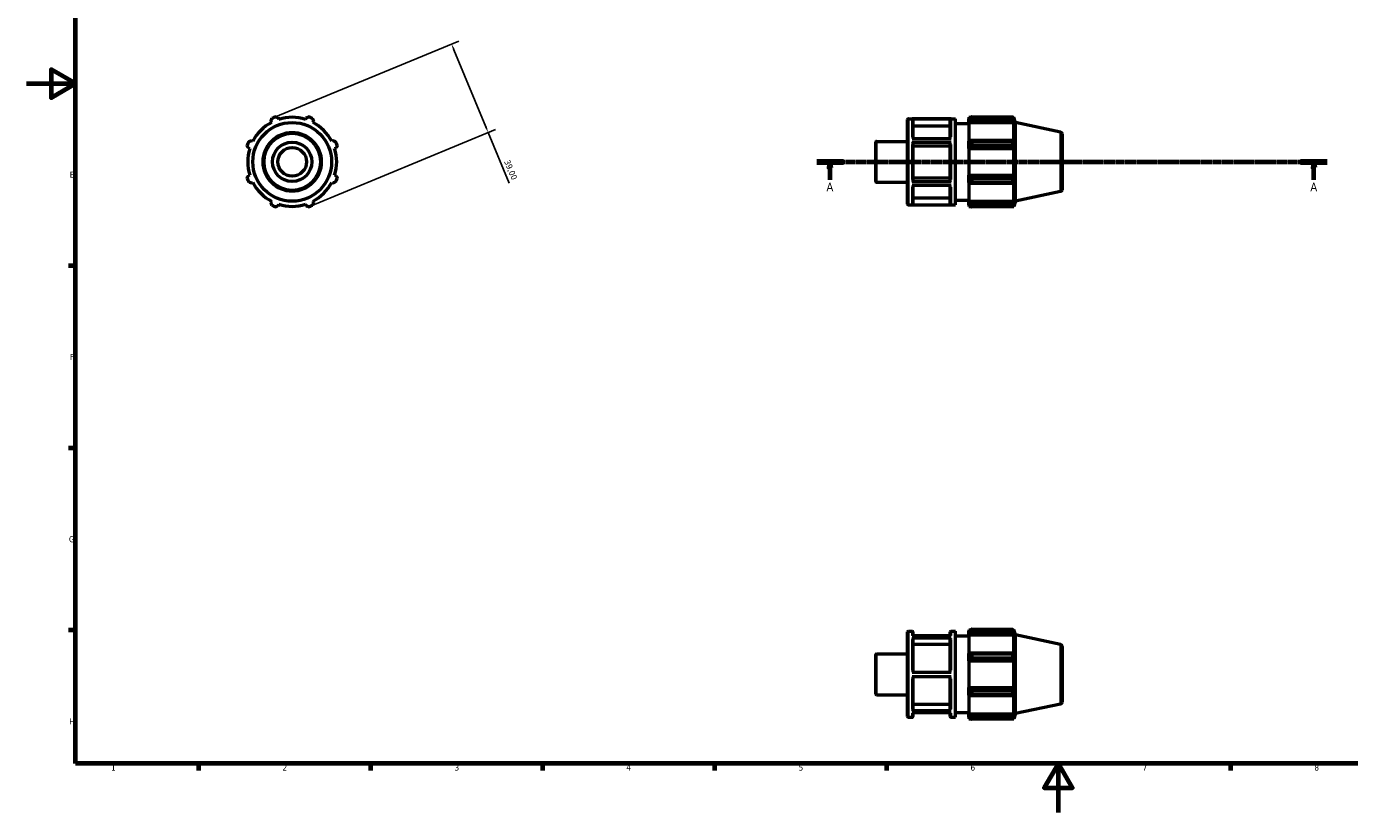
# Model space of a CAD drawing. Header units: millimetres. Extents: x 0 to 908, y 0 to 594.
# Tile 1 of 4: x 0 to 539, y 0 to 320. Entities that reach past the tile are written whole.
import ezdxf

# ---------------------------------------------------------------- set-up
doc = ezdxf.new("R2010")
doc.units = ezdxf.units.MM
doc.linetypes.add('CHAIN', pattern=[0.7087, 0.4724, -0.0591, 0.1181, -0.0591])
for name, color, linetype, lineweight in [('Border (ISO)', 7, 'Continuous', 70), ('Dimension (ISO)', 7, 'Continuous', 25), ('Section Line (ISO)', 7, 'CHAIN', 70), ('Visible (ISO)', 7, 'Continuous', 50), ('Visible Narrow (ISO)', 7, 'Continuous', 35)]:
    doc.layers.add(name, color=color, linetype=linetype, lineweight=lineweight)
doc.styles.add('Label Text (ISO)', font='tahoma.ttf')
doc.styles.add('Note Text (ISO)', font='tahoma.ttf')
doc.dimstyles.new('Default (ISO)', dxfattribs={"dimtxt": 2.5, "dimasz": 2.5, "dimexe": 3.175, "dimexo": 0, "dimgap": 0.762, "dimtad": 1, "dimrnd": 1e-08, "dimzin": 0, "dimtxsty": 'Note Text (ISO)', "dimcen": 0.09, "dimdle": 10, "dimclrd": 256, "dimclre": 256, "dimclrt": 232, "dimazin": 0, "dimtfac": 1.40208, "dimtmove": 0, "dimatfit": 3, "dimfxl": 1, "dimtolj": 1, "dimtzin": 0, "dimlwd": -1, "dimlwe": -1, "dimarcsym": 0})

# ---------------------------------------------------------------- blocks, each defined once
blk = doc.blocks.new('Borders Default Border')
at = {"layer": 'Border (ISO)'}
for p, q in [((20, 222.75), (17.1, 222.75)), ((20, 148.5), (17.1, 148.5)), ((20, 74.25), (17.1, 74.25)), ((70.08, 20), (70.08, 17.1)), ((140.17, 20), (140.17, 17.1)), ((210.25, 20), (210.25, 17.1)), ((280.33, 20), (280.33, 17.1)), ((350.42, 20), (350.42, 17.1)), ((490.58, 20), (490.58, 17.1))]:
    blk.add_line(p, q, dxfattribs=at)
at = {"layer": 'Border (ISO)', "flags": 128}
for points in [[(20, 20), (20, 574), (821, 574), (821, 20), (20, 20)], [(0, 297), (20, 297), (10, 302.77), (10, 291.23), (20, 297)], [(420.5, 0), (420.5, 20), (414.73, 10), (426.27, 10), (420.5, 20)]]:
    blk.add_lwpolyline(points, dxfattribs=at)
at = {"layer": 'Border (ISO)', "color": 232, "true_color": 0xca0064, "char_height": 2.5, "attachment_point": 7, "style": 'Note Text (ISO)'}
for s, insert in [('E', (17.64, 258.63)), ('F', (17.7, 184.38)), ('G', (17.31, 110.08)), ('H', (17.44, 35.88)), ('1', (34.48, 17.1)), ('2', (104.37, 17.1)), ('3', (174.43, 17.05)), ('4', (244.42, 17.1)), ('5', (314.64, 17.05)), ('6', (384.66, 17.05)), ('7', (454.77, 17.1)), ('8', (524.81, 17.04))]:
    blk.add_mtext(s, dxfattribs=dict(at, insert=insert))
blk = doc.blocks.new('2dTransSection0')
at = {"layer": 'Section Line (ISO)', "linetype": 'CHAIN'}
blk.add_line((322.03, 265.11), (530.03, 265.11), dxfattribs=at)
at = {"layer": 'Section Line (ISO)', "linetype": 'Continuous', "lineweight": 140}
for p, q in [((322.03, 265.11), (332.86, 265.11)), ((519.2, 265.11), (530.03, 265.11))]:
    blk.add_line(p, q, dxfattribs=at)
at = {"layer": 'Section Line (ISO)', "linetype": 'Continuous'}
for p, q in [((327.45, 265.11), (326.95, 262.61)), ((327.45, 262.61), (327.45, 265.11)), ((327.95, 262.61), (327.45, 265.11)), ((524.62, 265.11), (524.12, 262.61)), ((524.62, 262.61), (524.62, 265.11)), ((525.12, 262.61), (524.62, 265.11)), ((326.95, 262.61), (327.95, 262.61)), ((327.45, 257.74), (327.45, 262.61)), ((524.12, 262.61), (525.12, 262.61)), ((524.62, 257.74), (524.62, 262.61))]:
    blk.add_line(p, q, dxfattribs=at)
at = {"layer": 'Section Line (ISO)', "linetype": 'Continuous', "flags": 128}
for points in [[(327.95, 262.61), (327.45, 265.11), (326.95, 262.61), (327.95, 262.61)], [(525.12, 262.61), (524.62, 265.11), (524.12, 262.61), (525.12, 262.61)]]:
    blk.add_lwpolyline(points, dxfattribs=at)
at = {"layer": 'Section Line (ISO)'}
for points in [[(327.95, 262.61), (327.45, 265.11), (326.95, 262.61), (327.95, 262.61)], [(525.12, 262.61), (524.62, 265.11), (524.12, 262.61), (525.12, 262.61)]]:
    blk.add_solid(points, dxfattribs=at)
at = {"layer": 'Section Line (ISO)', "char_height": 3.5, "attachment_point": 7, "style": 'Label Text (ISO)'}
for insert in [(325.96, 253.11), (523.13, 253.11)]:
    blk.add_mtext('A', dxfattribs=dict(at, insert=insert))
blk = doc.blocks.new('*D7')
at = {"layer": 'Defpoints', "color": 0, "transparency": 16777216}
for p in [(100.82, 283.12), (188.13, 277.07), (115.74, 247.09)]:
    blk.add_point(p, dxfattribs=at)
at = {"layer": 'Dimension (ISO)', "transparency": 16777216}
for p, q in [((100.82, 283.12), (176.14, 314.32)), ((174.16, 310.8), (187.17, 279.38)), ((115.74, 247.09), (191.06, 278.29)), ((188.13, 277.07), (196.7, 256.39))]:
    blk.add_line(p, q, dxfattribs=at)
for points in [[(174.55, 310.96), (173.78, 310.64), (173.21, 313.11)], [(187.56, 279.54), (186.79, 279.23), (188.13, 277.07)]]:
    blk.add_solid(points, dxfattribs=at)
at = {"layer": 'Dimension (ISO)', "color": 232, "true_color": 0xca0064, "transparency": 16777216, "insert": (196.89, 266.22), "char_height": 2.5, "attachment_point": 1, "rotation": 292.5, "style": 'Note Text (ISO)'}
blk.add_mtext('\\A1;39,00', dxfattribs=at)

msp = doc.modelspace()

# ---------------------------------------------------------------- linework, layer by layer
at = {"layer": 'Visible (ISO)'}
for p, q in [((99.637, 281.711), (99.907, 281.192)), ((102.828, 282.402), (102.652, 282.96)), ((113.91, 282.96), (113.734, 282.402)), ((116.655, 281.192), (116.925, 281.711)), ((359.031, 247.877), (359.031, 282.337)), ((359.351, 282.657), (378.574, 282.657)), ((376.723, 282.624), (360.883, 282.624)), ((361.203, 282.303), (361.203, 274.635)), ((376.403, 274.635), (376.403, 282.303)), ((378.574, 247.557), (378.574, 282.657)), ((378.574, 280.707), (384.031, 280.707)), ((384.031, 283.242), (384.031, 282.588)), ((384.031, 283.242), (384.861, 283.242)), ((384.421, 282.96), (384.031, 282.588)), ((384.031, 281.365), (384.031, 282.588)), ((384.031, 281.365), (384.421, 281.711)), ((384.031, 281.192), (384.031, 281.365)), ((384.031, 281.192), (384.031, 273.57)), ((384.031, 281.192), (402.35, 281.192)), ((384.421, 281.711), (402.16, 281.711)), ((385.201, 283.455), (385.201, 282.749)), ((385.201, 283.455), (401.907, 283.455)), ((401.907, 282.749), (385.201, 282.749)), ((401.907, 282.749), (401.907, 283.455)), ((402.017, 283.242), (402.35, 283.242)), ((402.35, 282.402), (402.16, 282.96)), ((402.16, 281.711), (402.35, 281.192)), ((403.031, 281.145), (402.35, 283.242)), ((402.35, 282.402), (402.35, 283.242)), ((402.35, 273.48), (402.35, 281.192)), ((403.031, 249.068), (403.031, 281.145)), ((421.398, 277.241), (403.031, 281.145)), ((376.403, 279.693), (361.203, 279.693)), ((422.031, 276.459), (422.031, 253.754)), ((90.428, 270.736), (90.985, 270.56)), ((92.195, 273.48), (91.676, 273.75)), ((124.886, 273.75), (124.367, 273.48)), ((125.577, 270.56), (126.135, 270.736)), ((346.031, 257.096), (346.031, 273.118)), ((346.351, 273.438), (359.031, 273.438)), ((360.883, 274.635), (376.723, 274.635)), ((376.723, 272.941), (360.883, 272.941)), ((361.203, 272.781), (361.203, 257.268)), ((376.403, 271.476), (361.203, 271.476)), ((376.403, 257.268), (376.403, 272.781)), ((384.421, 273.75), (384.031, 273.57)), ((384.031, 270.618), (384.031, 273.57)), ((384.031, 270.618), (384.421, 270.736)), ((384.031, 270.56), (384.031, 270.618)), ((384.031, 270.56), (384.031, 259.653)), ((384.031, 270.56), (402.35, 270.56)), ((402.16, 273.75), (384.421, 273.75)), ((384.421, 270.736), (402.16, 270.736)), ((385.201, 273.412), (385.201, 271.709)), ((385.201, 273.412), (401.907, 273.412)), ((401.907, 271.709), (385.201, 271.709)), ((401.907, 271.709), (401.907, 273.412)), ((402.35, 273.48), (402.16, 273.75)), ((402.16, 270.736), (402.35, 270.56)), ((402.35, 259.653), (402.35, 270.56)), ((90.985, 259.653), (90.428, 259.477)), ((126.135, 259.477), (125.577, 259.653)), ((384.031, 259.595), (384.031, 259.653)), ((384.031, 259.653), (402.35, 259.653)), ((384.421, 259.477), (384.031, 259.595)), ((384.031, 256.643), (384.031, 259.595)), ((402.16, 259.477), (384.421, 259.477)), ((402.35, 259.653), (402.16, 259.477)), ((91.676, 256.463), (92.195, 256.733)), ((124.367, 256.733), (124.886, 256.463)), ((346.351, 256.776), (359.031, 256.776)), ((360.883, 257.107), (376.723, 257.107)), ((376.723, 255.424), (360.883, 255.424)), ((361.203, 258.572), (376.403, 258.572)), ((361.203, 255.424), (361.203, 247.899)), ((376.403, 247.899), (376.403, 255.424)), ((384.031, 256.643), (384.421, 256.463)), ((384.031, 256.643), (384.031, 249.021)), ((384.421, 256.463), (402.16, 256.463)), ((385.201, 258.504), (385.201, 256.801)), ((385.201, 258.504), (401.907, 258.504)), ((401.907, 256.801), (385.201, 256.801)), ((401.907, 256.801), (401.907, 258.504)), ((402.16, 256.463), (402.35, 256.733)), ((402.35, 249.021), (402.35, 256.733)), ((99.907, 249.021), (99.637, 248.502)), ((116.925, 248.502), (116.655, 249.021)), ((361.203, 250.508), (376.403, 250.508)), ((378.574, 249.507), (384.031, 249.507)), ((384.031, 248.848), (384.031, 249.021)), ((384.031, 249.021), (402.35, 249.021)), ((384.031, 247.625), (384.031, 248.848)), ((384.421, 248.502), (384.031, 248.848)), ((402.16, 248.502), (384.421, 248.502)), ((402.35, 249.021), (402.16, 248.502)), ((403.031, 249.068), (402.35, 246.972)), ((421.398, 252.972), (403.031, 249.068)), ((102.652, 247.253), (102.828, 247.811)), ((113.734, 247.811), (113.91, 247.253)), ((359.351, 247.557), (378.574, 247.557)), ((360.883, 247.579), (376.723, 247.579)), ((384.031, 247.625), (384.421, 247.253)), ((384.031, 247.625), (384.031, 246.972)), ((384.031, 246.972), (384.861, 246.972)), ((385.201, 247.464), (385.201, 246.758)), ((385.201, 247.464), (401.907, 247.464)), ((401.907, 246.758), (385.201, 246.758)), ((401.907, 246.758), (401.907, 247.464)), ((402.017, 246.972), (402.35, 246.972)), ((402.16, 247.253), (402.35, 247.811)), ((402.35, 246.972), (402.35, 247.811)), ((359.031, 39.12), (359.031, 73.58)), ((359.351, 73.9), (360.883, 73.9)), ((360.883, 71.971), (376.723, 71.971)), ((376.723, 70.987), (360.883, 70.987)), ((361.203, 73.58), (361.203, 71.971)), ((376.403, 72.054), (361.203, 72.054)), ((361.203, 70.709), (361.203, 57.233)), ((376.403, 71.971), (376.403, 73.58)), ((376.403, 57.233), (376.403, 70.709)), ((376.723, 73.9), (378.574, 73.9)), ((378.574, 38.8), (378.574, 73.9)), ((378.574, 71.95), (384.031, 71.95)), ((384.031, 74.485), (384.031, 73.831)), ((384.031, 74.485), (384.861, 74.485)), ((384.421, 74.203), (384.031, 73.831)), ((384.031, 72.609), (384.031, 73.831)), ((384.031, 72.609), (384.421, 72.954)), ((384.031, 72.436), (384.031, 72.609)), ((384.031, 72.436), (384.031, 64.813)), ((384.031, 72.436), (402.35, 72.436)), ((384.421, 72.954), (402.16, 72.954)), ((385.201, 74.698), (385.201, 73.993)), ((385.201, 74.698), (401.907, 74.698)), ((401.907, 73.993), (385.201, 73.993)), ((401.907, 73.993), (401.907, 74.698)), ((402.017, 74.485), (402.35, 74.485)), ((402.35, 73.645), (402.16, 74.203)), ((402.16, 72.954), (402.35, 72.436)), ((403.031, 72.388), (402.35, 74.485)), ((402.35, 73.645), (402.35, 74.485)), ((402.35, 64.723), (402.35, 72.436)), ((403.031, 40.311), (403.031, 72.388)), ((421.398, 68.484), (403.031, 72.388)), ((376.403, 68.448), (361.203, 68.448)), ((384.421, 64.994), (384.031, 64.813)), ((384.031, 61.862), (384.031, 64.813)), ((402.16, 64.994), (384.421, 64.994)), ((402.35, 64.723), (402.16, 64.994)), ((422.031, 67.702), (422.031, 44.997)), ((346.031, 48.339), (346.031, 64.361)), ((346.351, 64.681), (359.031, 64.681)), ((384.031, 61.862), (384.421, 61.979)), ((384.031, 61.803), (384.031, 61.862)), ((384.031, 61.803), (384.031, 50.896)), ((384.031, 61.803), (402.35, 61.803)), ((384.421, 61.979), (402.16, 61.979)), ((385.201, 64.655), (385.201, 62.952)), ((385.201, 64.655), (401.907, 64.655)), ((401.907, 62.952), (385.201, 62.952)), ((401.907, 62.952), (401.907, 64.655)), ((402.16, 61.979), (402.35, 61.803)), ((402.35, 50.896), (402.35, 61.803)), ((360.883, 57.233), (376.723, 57.233)), ((376.723, 55.283), (360.883, 55.283)), ((361.203, 55.283), (361.203, 41.889)), ((376.403, 41.889), (376.403, 55.283)), ((384.031, 50.838), (384.031, 50.896)), ((384.031, 50.896), (402.35, 50.896)), ((384.031, 47.886), (384.031, 50.838)), ((384.421, 50.72), (384.031, 50.838)), ((402.16, 50.72), (384.421, 50.72)), ((385.201, 49.747), (385.201, 48.044)), ((385.201, 49.747), (401.907, 49.747)), ((401.907, 48.044), (401.907, 49.747)), ((402.35, 50.896), (402.16, 50.72)), ((346.351, 48.019), (359.031, 48.019)), ((361.203, 44.149), (376.403, 44.149)), ((384.031, 47.886), (384.031, 40.264)), ((384.031, 47.886), (384.421, 47.706)), ((384.421, 47.706), (402.16, 47.706)), ((401.907, 48.044), (385.201, 48.044)), ((402.16, 47.706), (402.35, 47.976)), ((402.35, 40.264), (402.35, 47.976)), ((421.398, 44.215), (403.031, 40.311)), ((359.351, 38.8), (360.883, 38.8)), ((360.883, 41.612), (376.723, 41.612)), ((376.723, 40.646), (360.883, 40.646)), ((361.203, 40.646), (361.203, 39.12)), ((376.403, 39.12), (376.403, 40.646)), ((376.723, 38.8), (378.574, 38.8)), ((378.574, 40.75), (384.031, 40.75)), ((384.031, 40.091), (384.031, 40.264)), ((384.031, 40.264), (402.35, 40.264)), ((384.031, 38.868), (384.031, 40.091)), ((384.421, 39.745), (384.031, 40.091)), ((384.031, 38.868), (384.031, 38.215)), ((384.031, 38.868), (384.421, 38.496)), ((384.031, 38.215), (384.861, 38.215)), ((402.16, 39.745), (384.421, 39.745)), ((385.201, 38.707), (385.201, 38.002)), ((385.201, 38.707), (401.907, 38.707)), ((401.907, 38.002), (385.201, 38.002)), ((401.907, 38.002), (401.907, 38.707)), ((402.017, 38.215), (402.35, 38.215)), ((402.35, 40.264), (402.16, 39.745)), ((402.16, 38.496), (402.35, 39.054)), ((403.031, 40.311), (402.35, 38.215)), ((402.35, 38.215), (402.35, 39.054))]:
    msp.add_line(p, q, dxfattribs=at)
for radius in [16.039, 8, 5.832]:
    msp.add_circle((108.281, 265.107), radius, dxfattribs=at)
for centre, radius, start, end in [((108.281, 265.107), 18.135, 117.5, 152.5), ((108.281, 265.107), 19.5, 109.79198, 115.20802), ((108.281, 265.107), 18.135, 72.5, 107.5), ((108.281, 265.107), 19.5, 64.79198, 70.20802), ((108.281, 265.107), 18.135, 27.5, 62.5), ((359.351, 282.337), 0.32, 90, 180), ((421.231, 276.459), 0.8, 0, 78), ((108.281, 265.107), 19.5, 154.79198, 160.20802), ((108.281, 265.107), 18.135, 162.5, 197.5), ((108.281, 265.107), 18.135, 342.5, 17.5), ((108.281, 265.107), 19.5, 19.79198, 25.20802), ((346.351, 273.118), 0.32, 90, 180), ((108.281, 265.107), 19.5, 199.79198, 205.20802), ((108.281, 265.107), 18.135, 207.5, 242.5), ((108.281, 265.107), 18.135, 297.5, 332.5), ((108.281, 265.107), 19.5, 334.79198, 340.20802), ((346.351, 257.096), 0.32, 180, 270), ((421.231, 253.754), 0.8, 282, 0), ((108.281, 265.107), 19.5, 244.79198, 250.20802), ((108.281, 265.107), 18.135, 252.5, 287.5), ((108.281, 265.107), 19.5, 289.79198, 295.20802), ((359.351, 247.877), 0.32, 180, 270), ((359.351, 73.58), 0.32, 90, 180), ((360.883, 73.58), 0.32, 0, 90), ((376.723, 73.58), 0.32, 90, 180), ((421.231, 67.702), 0.8, 0, 78), ((346.351, 64.361), 0.32, 90, 180), ((346.351, 48.339), 0.32, 180, 270), ((421.231, 44.997), 0.8, 282, 0), ((359.351, 39.12), 0.32, 180, 270), ((360.883, 39.12), 0.32, 270, 0), ((376.723, 39.12), 0.32, 180, 270)]:
    msp.add_arc(centre, radius, start, end, dxfattribs=at)
for points, weights in [([(99.637, 281.711), (99.803, 282.22), (99.976, 282.749)], [1.00350791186, 1.00216154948, 1]), ([(101.678, 283.455), (102.175, 283.202), (102.652, 282.96)], [1, 1.00216154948, 1.00350791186]), ([(113.91, 282.96), (114.387, 283.202), (114.884, 283.455)], [1.00350791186, 1.00216154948, 1]), ([(116.586, 282.749), (116.759, 282.22), (116.925, 281.711)], [1, 1.00216154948, 1.00350791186]), ([(385.201, 283.455), (384.796, 283.202), (384.421, 282.96)], [1.01607059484, 1.01142316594, 1.00597511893]), ([(384.421, 281.711), (384.796, 282.22), (385.201, 282.749)], [1.00597511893, 1.01142316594, 1.01607059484]), ([(401.907, 283.455), (402.038, 283.202), (402.16, 282.96)], [1, 1.00216154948, 1.00350791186]), ([(402.16, 281.711), (402.038, 282.22), (401.907, 282.749)], [1.00350791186, 1.00216154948, 1]), ([(90.428, 270.736), (90.185, 271.213), (89.933, 271.709)], [1.00350791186, 1.00216154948, 1]), ([(90.638, 273.412), (91.168, 273.585), (91.676, 273.75)], [1, 1.00216154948, 1.00350791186]), ([(124.886, 273.75), (125.394, 273.585), (125.924, 273.412)], [1.00350791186, 1.00216154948, 1]), ([(126.629, 271.709), (126.377, 271.213), (126.135, 270.736)], [1, 1.00216154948, 1.00350791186]), ([(385.201, 273.412), (384.796, 273.585), (384.421, 273.75)], [1.01607059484, 1.01142316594, 1.00597511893]), ([(384.421, 270.736), (384.796, 271.213), (385.201, 271.709)], [1.00597511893, 1.01142316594, 1.01607059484]), ([(401.907, 273.412), (402.038, 273.585), (402.16, 273.75)], [1, 1.00216154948, 1.00350791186]), ([(402.16, 270.736), (402.038, 271.213), (401.907, 271.709)], [1.00350791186, 1.00216154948, 1]), ([(89.933, 258.504), (90.185, 259), (90.428, 259.477)], [1, 1.00216154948, 1.00350791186]), ([(126.135, 259.477), (126.377, 259), (126.629, 258.504)], [1.00350791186, 1.00216154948, 1]), ([(385.201, 258.504), (384.796, 259), (384.421, 259.477)], [1.01607059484, 1.01142316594, 1.00597511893]), ([(401.907, 258.504), (402.038, 259), (402.16, 259.477)], [1, 1.00216154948, 1.00350791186]), ([(91.676, 256.463), (91.168, 256.629), (90.638, 256.801)], [1.00350791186, 1.00216154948, 1]), ([(125.924, 256.801), (125.394, 256.629), (124.886, 256.463)], [1, 1.00216154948, 1.00350791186]), ([(384.421, 256.463), (384.796, 256.629), (385.201, 256.801)], [1.00597511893, 1.01142316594, 1.01607059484]), ([(402.16, 256.463), (402.038, 256.629), (401.907, 256.801)], [1.00350791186, 1.00216154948, 1]), ([(99.976, 247.464), (99.803, 247.993), (99.637, 248.502)], [1, 1.00216154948, 1.00350791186]), ([(116.925, 248.502), (116.759, 247.993), (116.586, 247.464)], [1.00350791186, 1.00216154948, 1]), ([(385.201, 247.464), (384.796, 247.993), (384.421, 248.502)], [1.01607059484, 1.01142316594, 1.00597511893]), ([(401.907, 247.464), (402.038, 247.993), (402.16, 248.502)], [1, 1.00216154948, 1.00350791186]), ([(102.652, 247.253), (102.175, 247.011), (101.678, 246.758)], [1.00350791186, 1.00216154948, 1]), ([(114.884, 246.758), (114.387, 247.011), (113.91, 247.253)], [1, 1.00216154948, 1.00350791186]), ([(384.421, 247.253), (384.796, 247.011), (385.201, 246.758)], [1.00597511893, 1.01142316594, 1.01607059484]), ([(402.16, 247.253), (402.038, 247.011), (401.907, 246.758)], [1.00350791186, 1.00216154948, 1]), ([(385.201, 74.698), (384.796, 74.445), (384.421, 74.203)], [1.01607059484, 1.01142316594, 1.00597511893]), ([(384.421, 72.954), (384.796, 73.463), (385.201, 73.993)], [1.00597511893, 1.01142316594, 1.01607059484]), ([(401.907, 74.698), (402.038, 74.445), (402.16, 74.203)], [1, 1.00216154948, 1.00350791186]), ([(402.16, 72.954), (402.038, 73.463), (401.907, 73.993)], [1.00350791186, 1.00216154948, 1]), ([(385.201, 64.655), (384.796, 64.828), (384.421, 64.994)], [1.01607059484, 1.01142316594, 1.00597511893]), ([(401.907, 64.655), (402.038, 64.828), (402.16, 64.994)], [1, 1.00216154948, 1.00350791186]), ([(384.421, 61.979), (384.796, 62.456), (385.201, 62.952)], [1.00597511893, 1.01142316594, 1.01607059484]), ([(402.16, 61.979), (402.038, 62.456), (401.907, 62.952)], [1.00350791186, 1.00216154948, 1]), ([(385.201, 49.747), (384.796, 50.244), (384.421, 50.72)], [1.01607059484, 1.01142316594, 1.00597511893]), ([(401.907, 49.747), (402.038, 50.244), (402.16, 50.72)], [1, 1.00216154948, 1.00350791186]), ([(384.421, 47.706), (384.796, 47.872), (385.201, 48.044)], [1.00597511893, 1.01142316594, 1.01607059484]), ([(402.16, 47.706), (402.038, 47.872), (401.907, 48.044)], [1.00350791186, 1.00216154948, 1]), ([(385.201, 38.707), (384.796, 39.236), (384.421, 39.745)], [1.01607059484, 1.01142316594, 1.00597511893]), ([(384.421, 38.496), (384.796, 38.254), (385.201, 38.002)], [1.00597511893, 1.01142316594, 1.01607059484]), ([(401.907, 38.707), (402.038, 39.236), (402.16, 39.745)], [1, 1.00216154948, 1.00350791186]), ([(402.16, 38.496), (402.038, 38.254), (401.907, 38.002)], [1.00350791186, 1.00216154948, 1])]:
    msp.add_rational_spline(points, weights, degree=2, dxfattribs=at)
for points, knots in [([(360.883, 282.624), (360.922, 282.624), (360.969, 282.615), (361.042, 282.585), (361.081, 282.558), (361.137, 282.502), (361.163, 282.463), (361.193, 282.39), (361.203, 282.343), (361.203, 282.303)], [0, 0, 0, 0, 0.011846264, 0.011846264, 0.023703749, 0.023703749, 0.03556376, 0.03556376, 0.047435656, 0.047435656, 0.047435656, 0.047435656]), ([(376.403, 282.303), (376.403, 282.343), (376.412, 282.39), (376.442, 282.463), (376.469, 282.502), (376.524, 282.558), (376.564, 282.585), (376.637, 282.615), (376.683, 282.624), (376.723, 282.624)], [0.142309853, 0.142309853, 0.142309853, 0.142309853, 0.154187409, 0.154187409, 0.166053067, 0.166053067, 0.177904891, 0.177904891, 0.189745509, 0.189745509, 0.189745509, 0.189745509]), ([(360.883, 272.941), (360.922, 272.941), (360.969, 272.937), (361.042, 272.922), (361.081, 272.908), (361.137, 272.88), (361.163, 272.861), (361.193, 272.824), (361.203, 272.801), (361.203, 272.781)], [0, 0, 0, 0, 0.011846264, 0.011846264, 0.023703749, 0.023703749, 0.03556376, 0.03556376, 0.047435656, 0.047435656, 0.047435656, 0.047435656]), ([(376.403, 272.781), (376.403, 272.801), (376.412, 272.824), (376.442, 272.861), (376.469, 272.88), (376.524, 272.908), (376.564, 272.922), (376.637, 272.937), (376.683, 272.941), (376.723, 272.941)], [0.142309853, 0.142309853, 0.142309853, 0.142309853, 0.154187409, 0.154187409, 0.166053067, 0.166053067, 0.177904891, 0.177904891, 0.189745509, 0.189745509, 0.189745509, 0.189745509]), ([(361.203, 257.268), (361.203, 257.248), (361.193, 257.225), (361.163, 257.188), (361.137, 257.168), (361.081, 257.14), (361.042, 257.127), (360.969, 257.112), (360.922, 257.107), (360.883, 257.107)], [0.14226651, 0.14226651, 0.14226651, 0.14226651, 0.154130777, 0.154130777, 0.165986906, 0.165986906, 0.177841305, 0.177841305, 0.189688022, 0.189688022, 0.189688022, 0.189688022]), ([(376.723, 257.107), (376.683, 257.107), (376.637, 257.112), (376.564, 257.127), (376.524, 257.14), (376.468, 257.168), (376.442, 257.188), (376.412, 257.225), (376.403, 257.248), (376.403, 257.268)], [0, 0, 0, 0, 0.011842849, 0.011842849, 0.023693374, 0.023693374, 0.035553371, 0.035553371, 0.047421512, 0.047421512, 0.047421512, 0.047421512]), ([(361.203, 247.899), (361.203, 247.86), (361.193, 247.813), (361.163, 247.74), (361.137, 247.701), (361.081, 247.645), (361.042, 247.618), (360.969, 247.588), (360.922, 247.579), (360.883, 247.579)], [0.14226651, 0.14226651, 0.14226651, 0.14226651, 0.154130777, 0.154130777, 0.165986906, 0.165986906, 0.177841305, 0.177841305, 0.189688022, 0.189688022, 0.189688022, 0.189688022]), ([(376.723, 247.579), (376.683, 247.579), (376.637, 247.588), (376.564, 247.618), (376.524, 247.645), (376.468, 247.701), (376.442, 247.74), (376.412, 247.813), (376.403, 247.86), (376.403, 247.899)], [0, 0, 0, 0, 0.011842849, 0.011842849, 0.023693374, 0.023693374, 0.035553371, 0.035553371, 0.047421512, 0.047421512, 0.047421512, 0.047421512]), ([(360.883, 70.987), (360.922, 70.987), (360.969, 70.979), (361.042, 70.953), (361.081, 70.93), (361.137, 70.881), (361.163, 70.847), (361.193, 70.784), (361.203, 70.743), (361.203, 70.709)], [0, 0, 0, 0, 0.011846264, 0.011846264, 0.023703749, 0.023703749, 0.03556376, 0.03556376, 0.047435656, 0.047435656, 0.047435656, 0.047435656]), ([(376.403, 70.709), (376.403, 70.743), (376.412, 70.784), (376.442, 70.847), (376.469, 70.881), (376.524, 70.93), (376.564, 70.953), (376.637, 70.979), (376.683, 70.987), (376.723, 70.987)], [0.142309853, 0.142309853, 0.142309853, 0.142309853, 0.154187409, 0.154187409, 0.166053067, 0.166053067, 0.177904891, 0.177904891, 0.189745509, 0.189745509, 0.189745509, 0.189745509]), ([(361.203, 41.889), (361.203, 41.855), (361.193, 41.815), (361.163, 41.751), (361.137, 41.717), (361.081, 41.669), (361.042, 41.646), (360.969, 41.62), (360.922, 41.612), (360.883, 41.612)], [0.14226651, 0.14226651, 0.14226651, 0.14226651, 0.154130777, 0.154130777, 0.165986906, 0.165986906, 0.177841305, 0.177841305, 0.189688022, 0.189688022, 0.189688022, 0.189688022]), ([(376.723, 41.612), (376.683, 41.612), (376.637, 41.62), (376.564, 41.646), (376.524, 41.669), (376.468, 41.717), (376.442, 41.751), (376.412, 41.815), (376.403, 41.855), (376.403, 41.889)], [0, 0, 0, 0, 0.011842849, 0.011842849, 0.023693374, 0.023693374, 0.035553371, 0.035553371, 0.047421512, 0.047421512, 0.047421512, 0.047421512])]:
    msp.add_open_spline(points, degree=3, knots=knots, dxfattribs=at)
at = {"layer": 'Visible Narrow (ISO)'}
for p, q in [((359.351, 282.44), (359.351, 247.773)), ((360.883, 275.314), (360.883, 282.555)), ((376.723, 282.555), (376.723, 275.314)), ((421.398, 253.121), (421.398, 277.092)), ((346.351, 273.335), (346.351, 256.878)), ((360.883, 257.847), (360.883, 272.198)), ((376.723, 272.198), (376.723, 257.847)), ((360.883, 247.639), (360.883, 254.75)), ((376.723, 254.75), (376.723, 247.639)), ((359.351, 73.684), (359.351, 39.016)), ((360.883, 72.156), (360.883, 73.895)), ((360.883, 58.052), (360.883, 70.518)), ((376.723, 73.895), (376.723, 72.156)), ((376.723, 70.518), (376.723, 58.052)), ((421.398, 44.364), (421.398, 68.335)), ((346.351, 64.578), (346.351, 48.121)), ((360.883, 42.074), (360.883, 54.464)), ((376.723, 54.464), (376.723, 42.074)), ((360.883, 38.804), (360.883, 40.469)), ((376.723, 40.469), (376.723, 38.804))]:
    msp.add_line(p, q, dxfattribs=at)
for radius in [12.135, 11.352]:
    msp.add_circle((108.281, 265.107), radius, dxfattribs=at)

# ---------------------------------------------------------------- block references
msp.add_blockref('Borders Default Border', (0, 0))
at = {"layer": 'Section Line (ISO)'}
msp.add_blockref('2dTransSection0', (0, 0), dxfattribs=at)

# ---------------------------------------------------------------- dimensions: what is measured, and where the dimension line sits
at = {"layer": 'Dimension (ISO)'}
dim = msp.add_linear_dim(base=(188.131, 277.075), p1=(100.819, 283.122), p2=(115.743, 247.091), angle=112.5, dimstyle='Default (ISO)', override={"dimdec": 2, "dimtp": 0, "dimtm": 0, "dimtdec": 2, "dimtofl": 0, "dimatfit": 2}, dxfattribs=at)
dim.commit()
dim.dimension.update_dxf_attribs({"geometry": '*D7', "text_midpoint": (194.828, 260.907), "dimtype": 160})

doc.saveas('drawing.dxf')
